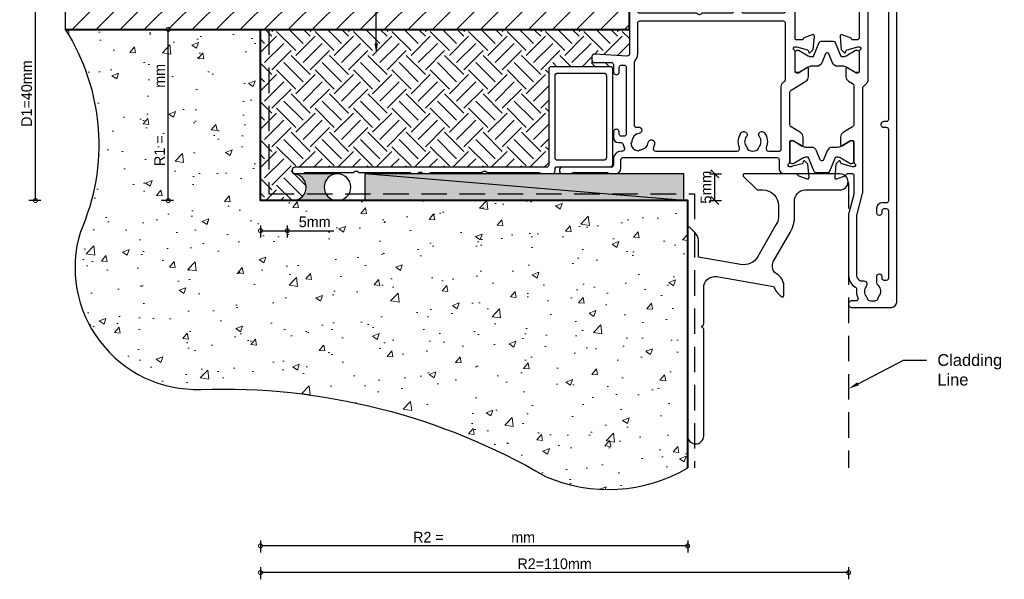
# Model space of a CAD drawing. Header units: millimetres. Extents: x -942 to 1452, y -105 to 165.
# Tile 1 of 12: x -942 to -758, y -105 to 0. Entities that reach past the tile are written whole.
import ezdxf
from ezdxf import colors
from ezdxf.entities.mleader import LeaderData, LeaderLine
from ezdxf.math import Vec2, Vec3

# ---------------------------------------------------------------- set-up
doc = ezdxf.new("R2010")
doc.units = ezdxf.units.MM
doc.linetypes.add('Hidden', pattern=[7.143800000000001, 4.762500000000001, -2.3813])
doc.layers.add('EXTRUSION', color=2, linetype='Continuous')
doc.layers.add('polyamide', color=6, linetype='Continuous')
doc.layers.add('UNO-Dark Grey', color=7, linetype='Continuous', lineweight=13, true_color=0x44474e)
doc.layers.add('Viewport', color=7, linetype='Continuous', plot=False)
doc.styles.get("Standard").update_dxf_attribs({"font": 'arial.ttf'})
doc.styles.add('TW - Text', font='arial.ttf', dxfattribs={"height": 2})
doc.styles.add('UNO Text', font='NHaasGroteskTXPro-55Rg.ttf')
doc.dimstyles.new('TotalWindows', dxfattribs={"dimtxt": 2, "dimasz": 1.5, "dimexe": 1.25, "dimexo": 0.625, "dimtad": 1, "dimdec": 1, "dimzin": 9, "dimtxsty": 'TW - Text', "dimblk": 'OBLIQUE', "dimcen": 2.5, "dimadec": 0, "dimazin": 0, "dimtfac": 1, "dimtdec": 1, "dimtmove": 0, "dimatfit": 3, "dimfxl": 1, "dimfxlon": 1, "dimarcsym": 0})
doc.dimstyles.new('UNO', dxfattribs={"dimtxt": 2, "dimasz": 1.5, "dimexe": 1.25, "dimexo": 0.625, "dimtad": 1, "dimdec": 1, "dimzin": 9, "dimtxsty": 'UNO Text', "dimblk": 'DOTSMALL', "dimcen": 2.5, "dimclrd": 256, "dimclre": 256, "dimclrt": 256, "dimadec": 0, "dimazin": 0, "dimtfac": 1, "dimtdec": 1, "dimtmove": 0, "dimatfit": 3, "dimfxl": 1, "dimfxlon": 1, "dimarcsym": 0})

# ---------------------------------------------------------------- blocks, each defined once
blk = doc.blocks.new('422001')
at = {"layer": 'EXTRUSION'}
for points in [[(6.779617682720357, 60.00002643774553, -0.1989123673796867), (7.150547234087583, 59.85357982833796), (7.85765401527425, 59.14647304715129, -0.1989123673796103), (8.000048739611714, 58.79291965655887), (8.000048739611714, 58.3000264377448, -0.4142135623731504), (7.700048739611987, 58.00002643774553), (7.40004887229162, 58.00002643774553, 0.4142135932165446), (7.000048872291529, 57.6000263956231), (7.000007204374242, 50.3999972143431, 0.414213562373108), (7.400007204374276, 49.99999721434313), (8.200006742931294, 49.99999721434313, 0.4142140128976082), (8.500007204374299, 50.2999972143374), (8.500007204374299, 50.36410413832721), (10.19740116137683, 50.98190501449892, -0.5486187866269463), (10.59886561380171, 50.67385050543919), (10.38239138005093, 48.19953869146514), (9.841428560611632, 47.65857587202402, -0.5773502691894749), (9.506822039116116, 47.74823341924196), (9.4326550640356, 48.02502833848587, 0.2679491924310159), (9.291233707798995, 48.16644969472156), (7.300007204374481, 48.69999722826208), (7.000007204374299, 48.69999722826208, 0.7673269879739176), (6.850007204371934, 48.1401896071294, -0.267949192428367), (7.000007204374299, 47.88038198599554), (7.000007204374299, 44.09999722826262, 0.4142135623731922), (7.300007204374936, 43.79999722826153), (7.605526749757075, 43.79999722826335), (9.195805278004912, 44.77070738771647, -0.5855240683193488), (9.500007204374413, 44.59999722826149), (9.500007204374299, 43.17441399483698, -0.2614125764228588), (9.02101683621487, 42.3208631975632), (8.239502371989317, 41.84382473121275, 0.2614125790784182), (8.000007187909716, 41.41704932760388), (8.000007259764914, 34.18998188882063, 0.2614125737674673), (8.239502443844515, 33.76320649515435), (10.02101688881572, 32.67576543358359, -0.261412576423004), (10.50000725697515, 31.82221463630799), (10.5000072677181, 30.39999940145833, -0.5855240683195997), (10.19580534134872, 30.22928924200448), (8.60552681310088, 31.1999994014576), (8.300007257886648, 31.20000054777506, 0.4142135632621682), (8.000007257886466, 30.90000054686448), (8.000007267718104, 27.11961464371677, -0.2679491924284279), (7.850007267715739, 26.85980702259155, 0.7673269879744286), (8.000007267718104, 26.29999940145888), (8.300007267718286, 26.29999940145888), (10.2912337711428, 26.83354693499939, 0.2679491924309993), (10.43265512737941, 26.97496829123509), (10.50682210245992, 27.251763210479, -0.5773502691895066), (10.84142862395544, 27.34142075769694), (11.38239144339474, 26.80045793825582), (11.59886567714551, 24.32614612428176, -0.5486187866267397), (11.19740122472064, 24.01809161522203), (9.500007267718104, 24.63589249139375), (9.500007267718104, 24.6999994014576, 0.4142187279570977), (9.20000725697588, 24.99999721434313), (8.300007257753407, 25.00000161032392, 0.4142135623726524), (8.000007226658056, 24.70000161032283), (8.000007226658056, 21.34882188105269, 0.0655434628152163), (8.034081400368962, 21.09000283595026), (8.965884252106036, 17.61246725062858, -0.06554440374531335), (8.999958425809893, 17.3536444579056), (8.999915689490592, 5.950056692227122, -0.2728729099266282), (7.711149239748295, 3.766757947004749, 0.3059903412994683), (7.507555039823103, 3.368063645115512, -0.1363743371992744), (7.26612230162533, 1.763247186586, 0.5434478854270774), (7.631292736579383, 1.19999721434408), (8.499947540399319, 1.199997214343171, -0.414081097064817), (9.000007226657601, 0.7000106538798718), (9.000007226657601, 0.4999972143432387, -0.4142136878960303), (8.500007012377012, -2.785656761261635e-06), (0.9999993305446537, 0, -0.4142133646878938), (-2.411897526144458e-07, 0.999999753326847), (-1.917459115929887e-05, 79.50000262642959, -0.414213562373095), (0.4999808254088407, 80.00000262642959), (3.09998082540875, 80.00000262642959, -0.414213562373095), (3.59998082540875, 79.50000262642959), (3.59998082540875, 78.33391764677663, -0.1989123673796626), (3.453979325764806, 77.98036425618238), (3.212557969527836, 77.73894289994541, -0.6681786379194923), (2.699980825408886, 77.94999721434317), (2.699980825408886, 78.400002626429, 0.414213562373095), (2.299980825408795, 78.80000262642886), (1.699980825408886, 78.80000262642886, 0.414213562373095), (1.299980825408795, 78.400002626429), (1.299980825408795, 73.69999721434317, 0.414213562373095), (1.699980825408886, 73.2999972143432), (2.299980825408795, 73.2999972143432, 0.414213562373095), (2.699980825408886, 73.69999721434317), (2.699980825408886, 74.15103673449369, -0.6681786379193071), (3.212582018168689, 74.36316876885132), (3.453993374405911, 74.12174741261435, -0.1989123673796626), (3.59998082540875, 73.76819402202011), (3.599980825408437, 73.33310222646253, 0.04131064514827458), (3.605423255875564, 73.26734263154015), (3.794538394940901, 72.13265179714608, -0.04131064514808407), (3.799980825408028, 72.06689220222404), (3.799980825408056, 71.15252547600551, -1), (3.000000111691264, 71.15252547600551), (2.999988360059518, 71.70000896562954, 0.4142049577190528), (2.599988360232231, 72.09999721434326), (2.099984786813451, 72.09999721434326, 0.414213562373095), (1.69998478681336, 71.69999721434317), (1.69998478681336, 59.19999721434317, 0.414213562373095), (2.099984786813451, 58.79999721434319), (2.599988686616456, 58.79999721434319, 0.4142040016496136), (2.99998868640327, 59.19998415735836), (3.000000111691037, 59.59999992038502, -0.5615318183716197), (3.729033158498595, 60.04445898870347, 0.119518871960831), (3.912259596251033, 60.0000262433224)], [(31.26841751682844, 60.00046617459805, -0.1989123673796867), (31.62197090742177, 59.85401956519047), (32.32907768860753, 59.1469127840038, -0.1989123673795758), (32.50000723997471, 58.79335939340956), (32.50000723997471, 58.40046617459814, -0.414213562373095), (32.10000723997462, 58.00046617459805), (30.9000072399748, 58.00046617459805, 0.414213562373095), (30.50000723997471, 57.60046617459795), (30.50000723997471, 55.40046617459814, 0.414213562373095), (30.9000072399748, 55.00046617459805), (36.4000072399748, 55.00046617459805), (36.54628099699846, 54.85384671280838, 0.414213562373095), (37.25338777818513, 54.85384671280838), (37.4000072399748, 55.00046617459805), (48.10000723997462, 55.00046617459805, 0.414213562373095), (48.50000723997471, 55.40046617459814), (48.50000723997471, 57.60046617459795, 0.414213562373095), (48.10000723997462, 58.00046617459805), (46.89999504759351, 58.00046617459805, -0.4141778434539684), (46.49999505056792, 58.40041739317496), (46.49994698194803, 58.79457251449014, -0.1989123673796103), (46.64639359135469, 59.14812590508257), (47.35350037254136, 59.85523268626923, -0.1989123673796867), (47.72442992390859, 60.00167929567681), (49.50031426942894, 60.00058879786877, -0.4140337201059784), (50.00000723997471, 59.50058889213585), (50.00000723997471, 47.38752277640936, 0.4326422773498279), (50.42499383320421, 46.98830395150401), (56.48153866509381, 47.36737530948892, -0.4250630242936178), (56.99998437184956, 46.8677156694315), (56.99998437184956, 46.10046179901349, -0.414213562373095), (56.69998437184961, 45.80042809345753), (53.39999178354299, 45.80048923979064, 0.414218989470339), (52.99998437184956, 45.40048923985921), (52.99998437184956, 44.05046179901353, -1.001255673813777), (51.89998437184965, 44.05046179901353), (51.89998437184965, 44.90049109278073, 0.4142135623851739), (51.49998437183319, 45.30049109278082), (50.99998437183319, 45.30049109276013, 0.4142135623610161), (50.59998437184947, 44.90049109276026), (50.59998437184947, 32.40046651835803, 0.4142273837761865), (51.00000324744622, 32.00046651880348), (51.50000324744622, 32.00049011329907, 0.4141997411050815), (51.89998437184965, 32.40049011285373), (51.89998437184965, 32.75046179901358, -1.001193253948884), (52.99998437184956, 32.75046179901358), (52.99998437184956, 31.80044546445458, -0.4142134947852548), (51.99998437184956, 30.80048664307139), (51.58280290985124, 30.80047164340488, 0.3882981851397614), (51.15297869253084, 30.46717403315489, -0.05810110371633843), (50.9457050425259, 29.7560947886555, 0.5368577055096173), (51.31429063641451, 29.20043634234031), (51.49998437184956, 29.20049738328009, -0.4142135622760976), (52.99998437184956, 27.70049738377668), (52.99998437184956, 26.60046206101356, 0.414213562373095), (53.39998437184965, 26.20046206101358), (62.49998437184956, 26.20046206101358, -1), (62.49998437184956, 25.00046218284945), (60.97869783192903, 25.00046218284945, -0.1989422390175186), (60.76658701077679, 25.08823123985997), (60.74232536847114, 25.11249288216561, 0.1989123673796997), (60.53021454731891, 25.20046179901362), (54.14675193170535, 25.20046179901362, 0.1986861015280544), (53.93464111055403, 25.11181191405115), (53.91097030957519, 25.08814111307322, -0.1990213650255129), (53.69880267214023, 25.00046218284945), (52.59998437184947, 25.00046218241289, -0.4139678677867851), (51.59998437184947, 26.00134521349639), (51.59998437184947, 27.6004973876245, 0.4142135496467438), (51.19998438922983, 28.00049738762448), (22.40000725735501, 28.0004984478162, 0.4142135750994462), (22.00000723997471, 27.60049844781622), (22.00000723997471, 26.0004610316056, -0.4142140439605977), (21.00000723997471, 25.0004610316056), (18.80000725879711, 25.00046333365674, 0.3595082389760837), (18.50542388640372, 24.75721398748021), (18.50000725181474, 24.63634770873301), (16.8026132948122, 24.01854683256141, -0.5486187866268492), (16.40114884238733, 24.32660134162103), (16.6176230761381, 26.80091315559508), (17.1585858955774, 27.3418759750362, -0.5773502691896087), (17.49319241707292, 27.25221842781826), (17.56735939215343, 26.97542350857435, 0.2679491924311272), (17.70878074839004, 26.83400215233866), (19.66185729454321, 26.31068558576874, 0.0655434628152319), (19.73950300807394, 26.30046333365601), (20.00000725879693, 26.30046333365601, 0.7673420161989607), (20.1500072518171, 26.86026223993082, -0.2679491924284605), (20.00000725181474, 27.12006986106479), (20.00000725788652, 30.90046333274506, 0.4142135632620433), (19.70000725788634, 31.20046333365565), (19.39448770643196, 31.20045461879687), (17.80420917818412, 30.22974445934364, -0.5855240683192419), (17.50000725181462, 30.40045461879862), (17.50000725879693, 31.82267742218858, -0.2614125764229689), (17.97899762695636, 32.67622821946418), (19.76051207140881, 33.76702971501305, 0.2614125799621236), (20.00000725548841, 34.19380512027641), (20.0000071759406, 40.19670387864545, 0.261412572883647), (19.76051199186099, 40.62347927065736), (16.97900495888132, 42.32131841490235, -0.2614125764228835), (16.50001459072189, 43.17486921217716), (16.50001459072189, 44.60045244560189, -0.5855240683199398), (16.80421651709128, 44.77116260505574), (18.39449504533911, 43.80045244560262), (18.70001459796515, 43.80044373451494, 0.4142135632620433), (19.00001459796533, 44.10044373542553), (19.00001459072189, 47.88083720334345, -0.2679491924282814), (19.15001459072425, 48.14064482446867, 0.7673420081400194), (19.00001459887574, 48.70044373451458), (18.73951034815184, 48.70044373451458, 0.0655434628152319), (18.66186463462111, 48.69022148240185), (16.70878808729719, 48.16690491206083, 0.2679491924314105), (16.56736673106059, 48.02548355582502), (16.49319975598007, 47.74868863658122, -0.5773502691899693), (16.15859323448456, 47.65903108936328), (15.61763041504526, 48.1999939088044), (15.40115618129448, 50.67430572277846, -0.5486187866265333), (15.80262063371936, 50.98236023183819), (17.50001459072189, 50.36455935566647), (17.50001459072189, 50.30045244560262, 0.4142220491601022), (17.80001459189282, 50.00044373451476), (18.69998389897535, 50.00046666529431, 0.4142136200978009), (18.99998395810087, 50.30046666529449), (18.99998472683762, 57.6004891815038, 0.4142135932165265), (18.59998472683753, 58.00048922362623), (18.29998485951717, 58.00048922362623, -0.4142135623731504), (17.99998485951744, 58.3004892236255), (17.99998485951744, 58.79338244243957, -0.1989123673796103), (18.1423795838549, 59.14693583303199), (18.84948636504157, 59.85404261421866, -0.1989123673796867), (19.2204159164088, 60.00048922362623), (20.57956845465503, 60.00048883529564, -0.1989123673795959), (20.95049800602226, 59.85404222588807), (21.65760478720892, 59.1469354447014, -0.1989123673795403), (21.79999951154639, 58.79338205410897), (21.79999951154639, 58.30048883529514, -0.4142135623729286), (21.49999951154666, 58.00048883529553), (21.19999964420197, 58.00048883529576, 0.4142135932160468), (20.7999996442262, 57.60048879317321), (20.8000018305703, 55.40046538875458, 0.4142132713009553), (21.20000183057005, 55.00046578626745), (28.60000748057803, 55.00046578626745, 0.4142134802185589), (29.00000748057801, 55.40046567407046), (29.00000809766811, 57.60048879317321, 0.4142135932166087), (28.60000809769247, 58.00048883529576), (28.30000823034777, 58.00048883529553, -0.4142135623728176), (28.00000823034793, 58.30048883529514), (28.00000823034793, 58.79338205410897, -0.1989123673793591), (28.14240295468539, 59.1469354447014), (28.84950973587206, 59.85404222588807, -0.1989123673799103), (29.22043928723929, 60.00048883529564)], [(4.785633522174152, 58.60002624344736), (5.000007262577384, 58.60002624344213, -0.414213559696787), (5.400007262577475, 58.20002624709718), (5.400007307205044, 42.33968095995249, 0.1989123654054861), (5.546453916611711, 41.98612757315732), (6.282850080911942, 41.2497314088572, -0.198912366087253), (6.40000736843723, 40.96688869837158), (6.400007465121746, 21.52454732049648, 0.06554346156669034), (6.434081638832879, 21.26572828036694), (7.465933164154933, 17.4148059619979, -0.06554345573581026), (7.500007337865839, 17.15598694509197), (7.500007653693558, 5.955060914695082, -0.4628731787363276), (6.337497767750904, 4.968353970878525, 0.6792835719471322), (5.715487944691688, 3.932228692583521, -0.3473658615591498), (5.683385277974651, 2.030167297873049, 0.1230504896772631), (5.538309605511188, 1.723333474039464, -0.2391339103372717), (5.258710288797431, 1.367682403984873, -0.2211248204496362), (3.740811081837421, 1.367910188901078, -0.2391339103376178), (3.461318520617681, 1.723645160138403, 0.1230504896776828), (3.316334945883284, 2.030522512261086, -0.4118471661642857), (3.489991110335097, 4.151138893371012, 0.2191619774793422), (3.699922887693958, 4.607005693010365), (3.699996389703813, 5.849997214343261, 1.000011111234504), (2.800006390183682, 5.849997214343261), (2.800012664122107, 5.499999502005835, -0.4142208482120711), (2.400009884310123, 5.099992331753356), (1.899992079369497, 5.099995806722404, -0.4142115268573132), (1.499994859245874, 5.499995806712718), (1.499994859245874, 18.00000001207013, -0.4142032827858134), (1.899980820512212, 18.40000001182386), (2.399980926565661, 18.40001756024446, -0.4142142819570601), (2.799994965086, 18.0000306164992), (2.800006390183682, 17.64999721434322, 1.00001111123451), (3.699996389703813, 17.64999721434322), (3.699954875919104, 18.59999721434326, 0.4142024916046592), (2.699948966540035, 19.60000351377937), (1.900000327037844, 19.59999931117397, -0.4142149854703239), (1.499998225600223, 19.99999915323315), (1.499992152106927, 33.200014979, -0.4142136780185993), (1.89999215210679, 33.60001513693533), (2.399989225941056, 33.60001513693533, 0.4142135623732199), (2.899989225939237, 34.10001513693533), (2.899989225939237, 34.30001513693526, 0.4142135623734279), (2.399989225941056, 34.80001513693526), (1.899989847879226, 34.80001513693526, -0.4142134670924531), (1.499989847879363, 35.2000150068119), (1.499985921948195, 56.99999714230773, -0.4142136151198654), (1.8999859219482, 57.39999721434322), (3.399988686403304, 57.39999721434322, 0.3728306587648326), (4.389734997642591, 58.25716080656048, -0.3728306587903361)], [(21.60000767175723, 29.60049782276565), (21.60000339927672, 41.28598883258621, 0.261412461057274), (21.12101303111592, 42.13953919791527), (20.99161075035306, 42.21852668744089, -0.2614123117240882), (20.80001460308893, 42.5599466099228), (20.800004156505, 53.10064519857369, -0.4142143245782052), (21.20000480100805, 53.50064559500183), (48.10000723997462, 53.50046617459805, -0.414213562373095), (48.50000723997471, 53.10046617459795), (48.50000723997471, 47.38752277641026, 0.1868819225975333), (48.99564055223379, 46.10777497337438, -0.1868819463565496), (49.09998441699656, 45.838354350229), (49.09998435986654, 34.05221734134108, -0.4820319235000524), (48.61039713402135, 33.66237874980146, 0.02357409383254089), (48.35729781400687, 33.70810693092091, 1.000832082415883), (48.1998233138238, 32.51848439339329, -0.3482709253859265), (49.52078767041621, 31.15325451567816, 0.1230504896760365), (49.63516795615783, 30.83370624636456, -0.2391339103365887), (49.68894466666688, 30.38451639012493, -0.2214280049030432), (48.61548986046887, 29.31137355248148, -0.23913391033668), (48.16630000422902, 29.36515026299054, 0.1230504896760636), (47.84675173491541, 29.47953054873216, -0.3482709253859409), (46.48152185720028, 30.80049490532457, 1.000832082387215), (45.29189931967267, 30.64302040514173, 0.07085923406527), (45.49948064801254, 29.90189153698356, -0.5415623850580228), (45.04183639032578, 29.20049227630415), (29.87417178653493, 29.20049748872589, -0.5355605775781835), (29.4128579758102, 29.89334510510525, 0.2648489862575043), (29.07487827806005, 32.6533853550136, 1.013157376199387), (28.12156273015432, 31.92455789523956, -0.355257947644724), (28.08946006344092, 30.02549650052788, 0.1296904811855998), (27.94438439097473, 29.71866267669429, -0.2460541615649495), (27.6647850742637, 29.3630116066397, -0.2142809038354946), (26.1468958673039, 29.36323939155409, -0.2460541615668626), (25.86740330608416, 29.71897436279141, 0.1296904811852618), (25.72241973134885, 30.0258517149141, -0.3552579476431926), (25.69088703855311, 31.92492265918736, 1.012140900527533), (24.73675385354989, 32.6533853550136, 0.264849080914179), (24.39876907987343, 29.89334485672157, -0.535559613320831), (23.93745564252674, 29.20049798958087), (22.00000766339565, 29.20049799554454, -0.4142134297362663)]]:
    blk.add_lwpolyline(points, format="xyb", close=True, dxfattribs=at)
at = {"layer": 'polyamide'}
for points in [[(7.553616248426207, 48.0849210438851), (7.400026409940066, 48.08492104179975, 0.4142135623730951), (7.00002641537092, 47.68492103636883), (7.00002646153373, 44.28492103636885, 0.4142135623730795), (7.400026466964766, 43.88492104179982), (7.553616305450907, 43.88492104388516, 0.1316524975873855), (7.753616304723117, 43.93851088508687), (9.460795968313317, 44.92415155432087, -0.1316524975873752), (10.0607959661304, 45.08492107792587), (11.06795720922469, 45.08492109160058, 0.3057306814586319), (11.99514105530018, 45.71031451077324), (12.67672865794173, 47.39730309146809, -0.3057306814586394), (12.95488381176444, 47.58492111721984), (13.04516902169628, 47.58492111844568, -0.305730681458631), (13.32332418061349, 47.39730310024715), (14.00491182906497, 45.71031453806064, 0.3057306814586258), (14.93209569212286, 45.0849211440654), (15.93925693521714, 45.08492115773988, -0.1316524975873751), (16.53925693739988, 44.92415165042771), (18.24643662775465, 43.93851102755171, 0.131652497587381), (18.44643662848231, 43.88492119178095), (18.60002646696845, 43.88492119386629, 0.4142135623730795), (19.00002646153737, 44.28492119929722), (19.00002641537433, 47.68492119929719, 0.4142135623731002), (18.60002640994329, 48.08492119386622), (18.44643657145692, 48.08492119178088, 0.1316524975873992), (18.24643657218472, 48.03133135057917), (16.53925690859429, 47.04569068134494, -0.1316524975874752), (15.93925691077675, 46.88492115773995), (15.76197635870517, 46.88492115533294, -0.3057306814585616), (15.48382119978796, 47.07253917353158), (14.48901784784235, 49.53476377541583, 0.3057306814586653), (14.11814430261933, 49.7849211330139), (14.11814430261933, 49.7849211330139), (11.88190847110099, 49.78492110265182, 0.3057306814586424), (11.5110349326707, 49.53476373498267), (10.51623164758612, 47.07253910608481, -0.3057306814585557), (10.23807649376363, 46.88492108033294), (10.06079594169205, 46.88492107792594, -0.1316524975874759), (9.460795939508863, 47.04569058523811), (7.753616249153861, 48.03133120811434, 0.1316524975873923)], [(8.553616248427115, 26.91600119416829), (8.400026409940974, 26.91600119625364, -0.4142135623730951), (8.000026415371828, 27.31600120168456), (8.000026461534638, 30.71600120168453, -0.4142135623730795), (8.400026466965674, 31.11600119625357), (8.553616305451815, 31.11600119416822, -0.1316524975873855), (8.753616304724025, 31.06241135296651), (10.46079596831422, 30.07677068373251, 0.1316524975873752), (11.06079596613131, 29.91600116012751), (12.06795720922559, 29.9160011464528, -0.3057306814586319), (12.99514105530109, 29.29060772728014), (13.67672865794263, 27.6036191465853, 0.3057306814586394), (13.95488381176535, 27.41600112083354), (14.04516902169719, 27.41600111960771, 0.305730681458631), (14.32332418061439, 27.60361913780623), (15.00491182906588, 29.29060769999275, -0.3057306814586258), (15.93209569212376, 29.91600109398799), (16.93925693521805, 29.91600108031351, 0.1316524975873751), (17.53925693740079, 30.07677058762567), (19.24643662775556, 31.06241121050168, -0.131652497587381), (19.44643662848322, 31.11600104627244), (19.60002646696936, 31.11600104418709, -0.4142135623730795), (20.00002646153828, 30.71600103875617), (20.00002641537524, 27.31600103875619, -0.4142135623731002), (19.6000264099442, 26.91600104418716), (19.44643657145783, 26.91600104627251, -0.1316524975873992), (19.24643657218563, 26.96959088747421), (17.5392569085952, 27.95523155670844, 0.1316524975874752), (16.93925691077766, 28.11600108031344), (16.76197635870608, 28.11600108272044, 0.3057306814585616), (16.48382119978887, 27.9283830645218), (15.48901784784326, 25.46615846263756, -0.3057306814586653), (15.11814430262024, 25.21600110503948), (15.11814430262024, 25.21600110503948), (12.8819084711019, 25.21600113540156, -0.3057306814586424), (12.51103493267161, 25.46615850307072), (11.51623164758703, 27.92838313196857, 0.3057306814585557), (11.23807649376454, 28.11600115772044), (11.06079594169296, 28.11600116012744, 0.1316524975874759), (10.46079593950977, 27.95523165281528), (8.753616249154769, 26.96959102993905, -0.1316524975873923)]]:
    blk.add_lwpolyline(points, format="xyb", close=True, dxfattribs=at)
blk = doc.blocks.new('_DotSmall')
at = {"color": 0, "linetype": 'ByBlock', "const_width": 0.5}
blk.add_lwpolyline([(-0.0625, 0, 1), (0.0625, 0, 1)], format="xyb", close=True, dxfattribs=at)
blk = doc.blocks.new('*D62')
at = {"lineweight": -2, "transparency": 16777216}
for p, q in [((-84.90054108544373, -63.5601880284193), (-84.90054108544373, -65.8101880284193)), ((-4.999923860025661, -63.56018802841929), (-4.999923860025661, -65.81018802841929)), ((-4.999923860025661, -64.56018802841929), (-84.90054108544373, -64.56018802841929))]:
    blk.add_line(p, q, dxfattribs=at)
at = {"layer": 'Defpoints', "color": 0, "transparency": 16777216}
for p in [(-84.90054108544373, 7.105427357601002e-15), (-4.99992386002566, -49.99999999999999), (-84.90054108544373, -64.56018802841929)]:
    blk.add_point(p, dxfattribs=at)
at = {"lineweight": -2, "transparency": 16777216, "xscale": 1.5, "yscale": 1.5, "zscale": 1.5, "rotation": 180}
blk.add_blockref('_DotSmall', (-84.90054108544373, -64.56018802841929), dxfattribs=at)
at = {"lineweight": -2, "transparency": 16777216, "xscale": 1.5, "yscale": 1.5, "zscale": 1.5}
blk.add_blockref('_DotSmall', (-4.999923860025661, -64.56018802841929), dxfattribs=at)
at = {"transparency": 16777216, "insert": (-44.9502324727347, -62.93384394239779), "char_height": 2, "attachment_point": 5, "style": 'UNO Text'}
blk.add_mtext('R2 =                 mm', dxfattribs=at)
blk = doc.blocks.new('WANZ')
at = {"layer": 'EXTRUSION'}
blk.add_lwpolyline([(1.500192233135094, 47.49987398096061, -0.9908853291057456), (1.482205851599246, 50.50126555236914), (19.36104587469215, 50.49987398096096, -0.640896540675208), (19.58929161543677, 50.08619635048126), (17.12081297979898, 47.61681188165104, -0.2134776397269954), (16.90548376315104, 47.49992728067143), (16.00886140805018, 47.49987398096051, 0.4106059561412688), (13.00066748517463, 44.54542242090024), (13.01147641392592, 42.32813971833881, 0.1235433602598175), (13.48329005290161, 40.94623094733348), (16.87683945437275, 35.06843096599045, 0.3290919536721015), (20.10384095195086, 33.55751137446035), (27.97845273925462, 34.94601789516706), (28.00032168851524, 35.01213476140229), (28.00129415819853, 38.08736155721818, -0.2044199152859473), (28.65940392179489, 39.51250960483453), (29.60634886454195, 40.45425555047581, -0.6174938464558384), (30.00032168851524, 40.24299991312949), (30.00032160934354, 1.499386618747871, -0.9902851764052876), (27.00059814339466, 1.471076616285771), (27.00032260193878, 21.46763572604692, -0.1950724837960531), (27.05724655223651, 21.6067792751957), (27.40031812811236, 21.95025527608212), (27.05724655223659, 22.29280326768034, -0.1863397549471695), (27.00046261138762, 22.42521007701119), (27.00032168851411, 29.61553972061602, 0.3904367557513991), (24.53539255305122, 31.29263365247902), (13.94038163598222, 29.42444736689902, -0.1205900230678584), (12.46469516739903, 27.56069413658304, -0.6837985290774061), (12.00032267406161, 27.69914842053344), (12.00032166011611, 29.29033013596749, -0.2507516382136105), (13.06081963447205, 31.60705414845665, 0.4560146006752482), (13.92290122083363, 34.18480206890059), (10.83581690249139, 39.53178895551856, -0.1365778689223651), (10.00032168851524, 42.6392754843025), (10.00032168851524, 45.31858039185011, 0.4421336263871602), (8.001360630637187, 47.4998737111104), (1.500702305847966, 47.49987389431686)], format="xyb", dxfattribs=at)
blk = doc.blocks.new('*D63')
at = {"lineweight": -2, "transparency": 16777216}
for p, q in [((-84.90054108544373, -68.5601880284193), (-84.90054108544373, -70.8101880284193)), ((25.09945891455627, -69.56018802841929), (-84.90054108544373, -69.56018802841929)), ((25.09945891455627, -68.56018802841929), (25.09945891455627, -70.81018802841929))]:
    blk.add_line(p, q, dxfattribs=at)
at = {"layer": 'Defpoints', "color": 0, "transparency": 16777216}
for p in [(-84.90054108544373, 7.105427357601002e-15), (25.09945891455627, -49.99999999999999), (-84.90054108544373, -69.56018802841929)]:
    blk.add_point(p, dxfattribs=at)
at = {"lineweight": -2, "transparency": 16777216, "xscale": 1.5, "yscale": 1.5, "zscale": 1.5, "rotation": 180}
blk.add_blockref('_DotSmall', (-84.90054108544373, -69.56018802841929), dxfattribs=at)
at = {"lineweight": -2, "transparency": 16777216, "xscale": 1.5, "yscale": 1.5, "zscale": 1.5}
blk.add_blockref('_DotSmall', (25.09945891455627, -69.56018802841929), dxfattribs=at)
at = {"transparency": 16777216, "insert": (-29.90054108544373, -67.91368265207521), "char_height": 2, "attachment_point": 5, "style": 'UNO Text'}
blk.add_mtext('R2=110mm', dxfattribs=at)
blk = doc.blocks.new('*D90')
at = {"lineweight": -2, "transparency": 16777216}
for p, q in [((-84.90054108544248, -4.630455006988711), (-84.90054108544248, -6.880455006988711)), ((-79.90054108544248, -4.630455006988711), (-79.90054108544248, -6.880455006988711)), ((-84.90054108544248, -5.630455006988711), (-79.90054108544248, -5.630455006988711)), ((-79.90054108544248, -5.630455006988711), (-71.1797311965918, -5.630455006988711))]:
    blk.add_line(p, q, dxfattribs=at)
at = {"layer": 'Defpoints', "color": 0, "transparency": 16777216}
for p in [(-84.90054108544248, 10.32901540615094), (-79.90054108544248, 10.32901540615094), (-84.90054108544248, -5.630455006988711)]:
    blk.add_point(p, dxfattribs=at)
at = {"lineweight": -2, "transparency": 16777216, "xscale": 1.5, "yscale": 1.5, "zscale": 1.5, "rotation": 180}
blk.add_blockref('_DotSmall', (-84.90054108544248, -5.630455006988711), dxfattribs=at)
at = {"lineweight": -2, "transparency": 16777216, "xscale": 1.5, "yscale": 1.5, "zscale": 1.5}
blk.add_blockref('_DotSmall', (-79.90054108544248, -5.630455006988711), dxfattribs=at)
at = {"transparency": 16777216, "insert": (-74.76306452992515, -3.98529371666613), "char_height": 2, "attachment_point": 5, "style": 'UNO Text'}
blk.add_mtext('5mm', dxfattribs=at)
blk = doc.blocks.new('*D60')
at = {"lineweight": -2, "transparency": 16777216}
for p, q in [((-125.9836952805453, 40.00000000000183), (-128.2336952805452, 40.00000000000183)), ((-126.9836952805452, 3.379400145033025e-16), (-126.9836952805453, 40.00000000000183)), ((-125.9836952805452, 4.9875227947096e-16), (-128.2336952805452, 1.369246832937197e-16))]:
    blk.add_line(p, q, dxfattribs=at)
at = {"layer": 'Defpoints', "color": 0, "transparency": 16777216}
for p in [(-126.9836952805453, 40.00000000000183), (-84.90054108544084, 40.00000000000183), (-84.90054108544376, 7.105427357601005e-15)]:
    blk.add_point(p, dxfattribs=at)
at = {"lineweight": -2, "transparency": 16777216, "xscale": 1.5, "yscale": 1.5, "zscale": 1.5}
for p, rotation in [((-126.9836952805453, 40.00000000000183), 90), ((-126.9836952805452, 3.379400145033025e-16), 270)]:
    blk.add_blockref('_DotSmall', p, dxfattribs=dict(at, rotation=rotation))
at = {"transparency": 16777216, "insert": (-128.6302006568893, 20.00000000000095), "char_height": 2, "attachment_point": 5, "rotation": 90, "style": 'UNO Text'}
blk.add_mtext('D1=40mm', dxfattribs=at)
blk = doc.blocks.new('*D61')
at = {"lineweight": -2, "transparency": 16777216}
for p, q in [((-101.1437322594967, 32.00000000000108), (-103.3937322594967, 32.00000000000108)), ((-102.1437322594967, 4.332510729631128e-15), (-102.1437322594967, 32.00000000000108)), ((-101.1437322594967, 4.493322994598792e-15), (-103.3937322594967, 4.131495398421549e-15))]:
    blk.add_line(p, q, dxfattribs=at)
at = {"layer": 'Defpoints', "color": 0, "transparency": 16777216}
for p in [(-102.1437322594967, 32.00000000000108), (-84.90054108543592, 32.00000000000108), (-84.90054108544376, 7.105427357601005e-15)]:
    blk.add_point(p, dxfattribs=at)
at = {"lineweight": -2, "transparency": 16777216, "xscale": 1.5, "yscale": 1.5, "zscale": 1.5}
for p, rotation in [((-102.1437322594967, 32.00000000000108), 90), ((-102.1437322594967, 4.332510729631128e-15), 270)]:
    blk.add_blockref('_DotSmall', p, dxfattribs=dict(at, rotation=rotation))
at = {"transparency": 16777216, "insert": (-103.7700763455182, 16.00000000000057), "char_height": 2, "attachment_point": 5, "rotation": 90, "style": 'UNO Text'}
blk.add_mtext('R1 =            mm', dxfattribs=at)
blk = doc.blocks.new('_Oblique')
at = {"color": 0, "linetype": 'ByBlock', "lineweight": -2}
blk.add_line((-0.5, -0.5), (0.5, 0.5), dxfattribs=at)
blk = doc.blocks.new('*D64')
at = {"color": 0, "lineweight": -2, "transparency": 16777216}
for p, q in [((-0.9340265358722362, 4.999999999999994), (1.315973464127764, 4.999999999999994)), ((0.06597346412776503, -5.268931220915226e-15), (0.06597346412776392, 4.999999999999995)), ((-0.934026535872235, -5.42974348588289e-15), (1.315973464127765, -5.067915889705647e-15))]:
    blk.add_line(p, q, dxfattribs=at)
at = {"layer": 'Defpoints', "color": 0, "transparency": 16777216}
for p in [(-6.001529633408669, 4.999999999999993), (0.06597346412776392, 4.999999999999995), (-5.00056186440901, -6.083692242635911e-15)]:
    blk.add_point(p, dxfattribs=at)
at = {"color": 0, "lineweight": -2, "transparency": 16777216, "xscale": 1.5, "yscale": 1.5, "zscale": 1.5}
for p, rotation in [((0.06597346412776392, 4.999999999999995), 90), ((0.06597346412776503, -5.268931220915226e-15), 270)]:
    blk.add_blockref('_Oblique', p, dxfattribs=dict(at, rotation=rotation))
at = {"color": 0, "transparency": 16777216, "insert": (-1.576079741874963, 2.499999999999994), "char_height": 2, "attachment_point": 5, "rotation": 90, "style": 'TW - Text'}
blk.add_mtext('5mm', dxfattribs=at)
blk = doc.blocks.new('421406')
at = {"layer": 'EXTRUSION'}
for points in [[(48.49953122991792, 0.2001879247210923), (48.35191454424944, 0.346639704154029, 0.4142135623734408), (47.64480776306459, 0.3466397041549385), (47.49953116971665, 0.2001879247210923), (37.96214299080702, 0.2001879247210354, 0.1989123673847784), (37.75001095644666, 0.11231995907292), (37.7253891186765, 0.08769812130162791, -0.199023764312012), (37.51322144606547, 0.0001879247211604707), (36.50117007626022, 0.0001879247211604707), (36.35355339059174, 0.1466397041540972, 0.4142135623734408), (35.64644660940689, 0.1466397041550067), (35.50117001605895, 0.0001879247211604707), (34.48677855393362, 0.0001879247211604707, -0.1987501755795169), (34.27461121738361, 0.08852335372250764), (34.25081461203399, 0.1123199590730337, 0.1989123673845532), (34.03868257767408, 0.2001879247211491), (24.50117007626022, 0.2001879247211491), (24.35355339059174, 0.3466397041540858, 0.4142135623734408), (23.64644660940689, 0.3466397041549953), (23.50117001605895, 0.2001879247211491), (13.77528556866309, 0.2001879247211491, 0.1989123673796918), (13.56317474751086, 0.1115567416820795), (13.53950394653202, 0.08788594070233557, -0.1989616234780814), (13.32733627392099, 0.0001879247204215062), (11.30089338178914, 0.001013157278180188, -0.4142075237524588), (10.80090369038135, 0.501013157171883), (10.80090369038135, 0.9002347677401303, 0.414213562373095), (10.40090369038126, 1.300234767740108), (0.5, 1.300234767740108, -0.414213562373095), (0, 1.800234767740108), (0, 19.50023476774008, -0.414213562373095), (0.5, 20.00023476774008), (11.49999999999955, 20.0002347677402, -0.414213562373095), (11.99999999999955, 19.5002347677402), (11.99999999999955, 1.600149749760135, 0.414214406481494), (12.40000115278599, 1.200149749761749), (59.40654281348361, 1.200261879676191, -0.9863639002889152), (59.40654281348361, 0.0002618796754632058), (58.0022491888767, 0.0001879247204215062, -0.1989123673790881), (57.79013836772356, 0.08729509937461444), (57.76587672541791, 0.1115567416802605, 0.1989123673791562), (57.55376590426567, 0.2001879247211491)], [(10.79999999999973, 2.900234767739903), (10.79999999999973, 18.30023476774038, 0.414213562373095), (10.29999999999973, 18.80023476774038), (1.699999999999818, 18.80023476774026, 0.414213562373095), (1.199999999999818, 18.30023476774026), (1.199999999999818, 3.000234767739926, 0.414213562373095), (1.699999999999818, 2.500234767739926), (10.39999999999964, 2.500234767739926, 0.414213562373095)]]:
    blk.add_lwpolyline(points, format="xyb", close=True, dxfattribs=at)
blk = doc.blocks.new('*U59')
at = {"lineweight": 5, "true_color": 0x636466}
h = blk.add_hatch(dxfattribs=at)
h.set_pattern_fill('ANSI31', color=251)
h.set_pattern_definition([(45, (-58.43700361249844, 36.17011203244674), (-2.245064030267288, 2.245064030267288), [])])
h.paths.add_polyline_path([(-121.4272432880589, 32.00000000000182), (-15.90054108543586, 31.9999999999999), (-15.90054108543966, 40.00000000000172), (-121.4272432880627, 40.00000000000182)])
at = {"lineweight": 5, "true_color": 0x939598}
h = blk.add_hatch(dxfattribs=at)
h.set_pattern_fill('AR-CONC', color=252, scale=0.07)
h.set_pattern_definition([(49.99999999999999, (-63.43692747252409, 36.87011203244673), (12.75292682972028, -1.115735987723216), [1.3335, -14.6685]), (355, (-63.43692747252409, 36.87011203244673), (-2.467039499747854, 13.37397916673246), [1.0668, -11.7348408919]), (100.4514447, (-62.37418698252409, 36.77713428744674), (10.28588729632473, 12.25824263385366), [1.133300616, -12.466317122]), (46.18420000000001, (-63.43692747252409, 40.42611203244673), (18.9755328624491, -2.942962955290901), [2.00025, -22.00275]), (96.63555760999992, (-61.8556344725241, 40.18086703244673), (16.61828938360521, 17.31982872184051), [1.6999516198, -18.6994925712]), (351.1841511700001, (-63.43692747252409, 40.42611203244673), (16.61828938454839, 17.31982872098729), [1.6001976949, -17.6021812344]), (21, (-61.6589274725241, 39.53711203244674), (10.61300738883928, -7.158563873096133), [1.3335, -14.6685]), (326.0000000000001, (-61.6589274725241, 39.53711203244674), (4.326141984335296, 12.89315762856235), [1.0668, -11.7348]), (71.45144499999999, (-60.7745101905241, 38.94056503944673), (14.93914934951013, 5.734593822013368), [1.133300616, -12.466295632]), (37.50000000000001, (-63.43692747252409, 36.87011203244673), (0.2162022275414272, 5.918852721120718), [0, -11.59256, 0, -11.9126, 0, -11.77925]), (7.499999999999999, (-63.43692747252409, 36.87011203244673), (4.677376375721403, 7.012640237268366), [0, -6.79196, 0, -11.32586, 0, -4.489450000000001]), (327.5, (-67.40186747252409, 36.87011203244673), (9.491341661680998, -0.4010120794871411), [0, -4.445, 0, -13.8684, 0, -18.4023]), (317.5, (-69.17986747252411, 36.87011203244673), (10.36904269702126, 1.779854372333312), [0, -5.7785, 0, -9.210040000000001, 0, -13.0683])])
edge = h.paths.add_edge_path()
edge.add_line((-5.000561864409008, -6.083692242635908e-15), (-84.90054108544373, 0))
edge.add_line((-84.90054108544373, 0), (-84.9005410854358, 32.00000000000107))
edge.add_line((-84.9005410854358, 32.00000000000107), (-121.4272432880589, 32.00000000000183))
edge.add_arc((-155.3154947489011, 10.43852872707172), 40.16603827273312, -23.881193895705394, 32.46664362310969, ccw=False)
edge.add_arc((-96.7909204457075, -12.51634861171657), 22.80199221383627, 162.9281443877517, 271.8323531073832)
edge.add_arc((-91.91476158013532, -154.701952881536), 119.4672716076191, 59.681586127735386, 91.98930540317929, ccw=False)
edge.add_arc((-19.86299346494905, -24.42796586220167), 29.57736977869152, 246.6052921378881, 300.1650962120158)
edge.add_line((-5.000561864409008, -50.00000000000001), (-5.000561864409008, -7.105427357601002e-15))
at = {"layer": 'EXTRUSION'}
blk.add_hatch(color=8, dxfattribs=at).paths.add_polyline_path([(-71.16656183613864, -4.850638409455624e-11), (-70.5082993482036, -4.850638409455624e-11), (-71.1553469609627, 0.08518543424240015), (-71.88248168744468, 0.4302249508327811), (-72.30508504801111, 0.7700510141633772), (-72.67336285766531, 1.249999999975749), (-72.92311391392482, 1.852952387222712), (-73.0082993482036, 2.49999999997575), (-72.92311391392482, 3.147047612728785), (-72.67336285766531, 3.749999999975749), (-72.27606630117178, 4.26776695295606), (-71.7582993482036, 4.665063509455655), (-71.1553469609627, 4.914814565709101), (-70.5082993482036, 4.9999999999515), (-78.84163268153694, 4.9999999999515), (-78.19458506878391, 4.914814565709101), (-77.59163268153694, 4.665063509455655), (-77.07386572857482, 4.26776695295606), (-76.67656917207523, 3.749999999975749), (-76.42681811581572, 3.147047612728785), (-76.34163268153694, 2.49999999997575), (-76.42681811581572, 1.852952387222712), (-76.67656917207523, 1.249999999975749), (-77.07386572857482, 0.7322330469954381), (-77.59163268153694, 0.3349364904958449), (-78.19458506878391, 0.08518543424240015), (-78.84163268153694, -4.850638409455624e-11), (-71.7582993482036, -4.850638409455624e-11)], flags=0)
blk.add_hatch(color=33, dxfattribs=at).paths.add_polyline_path([(-5.696079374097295, -2.308933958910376e-15), (-5.696079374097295, 4.999999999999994), (-65.356708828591, 5), (-65.356708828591, 2.220446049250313e-16)])
for p, q in [((-70.50829934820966, 5.000000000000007), (-78.841632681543, 5.000000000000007)), ((-5.696079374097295, -2.308933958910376e-15), (-65.356708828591, 5)), ((-78.841632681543, 0), (-70.50829934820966, 0))]:
    blk.add_line(p, q, dxfattribs=at)
at = {"layer": 'EXTRUSION', "linetype": 'Hidden'}
blk.add_line((25.09945891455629, 3.286963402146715), (25.09945891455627, -49.99999999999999), dxfattribs=at)
at = {"layer": 'EXTRUSION', "lineweight": 40}
for points in [[(-121.4272432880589, 32.00000000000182), (-15.90054108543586, 31.9999999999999), (-15.90054108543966, 40.00000000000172), (-121.4272432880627, 40.00000000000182)], [(-4.99992386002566, -50.00000000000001), (-4.99992386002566, -6.083692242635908e-15), (-84.90054108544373, 7.105427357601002e-15), (-84.90054108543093, 32.00000000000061)]]:
    blk.add_lwpolyline(points, dxfattribs=at)
at = {"layer": 'EXTRUSION', "linetype": 'Hidden'}
blk.add_lwpolyline([(-83.36793835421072, 32.00000000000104), (-83.36793835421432, 1.25858287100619), (-3.700551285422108, 1.258582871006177), (-3.700551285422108, -49.99999999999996)], dxfattribs=at)
at = {"layer": 'EXTRUSION'}
blk.add_lwpolyline([(-5.696079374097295, -2.308933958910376e-15), (-5.696079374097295, 4.999999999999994), (-65.356708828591, 5), (-65.356708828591, 2.220446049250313e-16)], close=True, dxfattribs=at)
for centre, radius, start, end in [((-78.841632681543, 2.49999999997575), 2.499999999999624, 270, 90), ((-70.50829934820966, 2.49999999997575), 2.499999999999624, 0, 180), ((-70.50829934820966, 2.49999999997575), 2.499999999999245, 180, 0)]:
    blk.add_arc(centre, radius, start, end, dxfattribs=at)
at = {"layer": 'Viewport'}
blk.add_lwpolyline([(-121.4272432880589, 32.00000000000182), (-15.90054108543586, 31.9999999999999), (-15.90054108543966, 40.00000000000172), (-121.4272432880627, 40.00000000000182)], close=True, dxfattribs=at)
blk.add_lwpolyline([(-5.000561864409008, -6.083692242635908e-15), (-84.90054108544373, 0), (-84.9005410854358, 32.00000000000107), (-121.4272432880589, 32.00000000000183, -0.2509406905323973), (-118.5881961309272, -5.822349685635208, 0.5145051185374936), (-96.06182346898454, -35.30668135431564, -0.1419102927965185), (-31.60707620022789, -51.57381865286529, 0.2380482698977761), (-5.000561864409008, -50.00000000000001)], format="xyb", close=True, dxfattribs=at)
at = {"xscale": -1}
blk.add_blockref('WANZ', (24.99975977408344, -45.50056976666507), dxfattribs=at)
dim = blk.add_linear_dim(base=(-126.9836952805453, 40.00000000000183), p1=(-84.90054108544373, 7.105427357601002e-15), p2=(-84.9005410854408, 40.00000000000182), angle=90, dimstyle='UNO', override={"dimpost": 'D1=<>mm'})
dim.commit()
dim.dimension.update_dxf_attribs({"geometry": '*D60', "text_midpoint": (-128.6302006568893, 20.00000000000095)})
dim = blk.add_linear_dim(base=(-102.1437322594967, 32.00000000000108), p1=(-84.90054108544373, 7.105427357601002e-15), p2=(-84.90054108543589, 32.00000000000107), angle=90, text='R1 =            mm', dimstyle='UNO')
dim.commit()
dim.dimension.update_dxf_attribs({"geometry": '*D61', "text_midpoint": (-103.7700763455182, 16.00000000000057)})
dim = blk.add_linear_dim(base=(-84.90054108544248, -5.630455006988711), p1=(-79.90054108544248, 10.32901540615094), p2=(-84.90054108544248, 10.32901540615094), text='5mm', dimstyle='UNO')
dim.commit()
dim.dimension.update_dxf_attribs({"geometry": '*D90', "text_midpoint": (-74.76306452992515, -5.630455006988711), "dimtype": 160})
dim = blk.add_linear_dim(base=(0.06597346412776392, 4.999999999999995), p1=(-5.000561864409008, -6.083692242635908e-15), p2=(-6.001529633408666, 4.999999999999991), angle=90, text='5mm', dimstyle='TotalWindows')
dim.commit()
dim.dimension.update_dxf_attribs({"geometry": '*D64', "text_midpoint": (0.06597346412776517, 2.499999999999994), "dimtype": 160})
dim = blk.add_linear_dim(base=(-84.90054108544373, -64.56018802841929), p1=(-4.99992386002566, -49.99999999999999), p2=(-84.90054108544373, 7.105427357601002e-15), text='R2 =                 mm', dimstyle='UNO')
dim.commit()
dim.dimension.update_dxf_attribs({"geometry": '*D62', "text_midpoint": (-44.9502324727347, -62.93384394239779)})
dim = blk.add_linear_dim(base=(-84.90054108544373, -69.56018802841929), p1=(25.09945891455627, -49.99999999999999), p2=(-84.90054108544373, 7.105427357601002e-15), dimstyle='UNO', override={"dimpost": 'R2=<>mm'})
dim.commit()
dim.dimension.update_dxf_attribs({"geometry": '*D63', "text_midpoint": (-29.90054108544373, -67.91368265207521)})

msp = doc.modelspace()

# ---------------------------------------------------------------- hatches: boundary and pattern name
at = {"true_color": 0x939598}
h = msp.add_hatch(dxfattribs=at)
h.set_pattern_fill('EARTH', color=252, scale=0.8, angle=45)
h.set_pattern_definition([(45, (-219.3341962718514, -131.891310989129), (0, 7.184204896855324), [5.08, -5.08]), (45, (-220.6812346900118, -130.5442725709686), (0, 7.184204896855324), [5.08, -5.08]), (45, (-222.0282731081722, -129.1972341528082), (0, 7.184204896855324), [5.08, -5.08]), (135, (-222.0282731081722, -128.2992085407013), (-7.184204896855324, 0), [5.08, -5.08]), (135, (-220.6812346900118, -126.952170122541), (-7.184204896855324, 0), [5.08, -5.08]), (135, (-219.3341962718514, -125.6051317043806), (-7.184204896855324, 0), [5.08, -5.08])])
edge = h.paths.add_edge_path()
edge.add_arc((-828.1591387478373, -6.781277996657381), 0.4000000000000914, 266.41860243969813, 358.95909641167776, ccw=False)
edge.add_line((-828.1841253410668, -7.180496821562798), (-834.2067671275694, -6.804480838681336))
edge.add_arc((-834.259150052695, -7.301729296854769), 0.5000000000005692, 83.98632363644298, 179.9999999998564)
edge.add_line((-834.7591500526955, -7.301729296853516), (-834.759150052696, -8.068510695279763))
edge.add_arc((-834.459180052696, -8.068510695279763), 0.2999700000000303, 180, 270)
edge.add_line((-834.459180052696, -8.368480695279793), (-831.159154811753, -8.368480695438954))
edge.add_arc((-831.1591548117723, -8.768480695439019), 0.4000000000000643, -0.01289895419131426, 89.99999999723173, ccw=False)
edge.add_line((-830.7591548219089, -8.768570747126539), (-830.7591158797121, -9.167899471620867))
edge.add_line((-830.7591158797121, -9.167899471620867), (-842.359158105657, -9.167899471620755))
edge.add_arc((-842.359158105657, -9.667899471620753), 0.4999999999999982, 90, 180)
edge.add_line((-842.859158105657, -9.667899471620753), (-842.8591581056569, -27.56421019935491))
edge.add_arc((-843.2591704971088, -27.56795457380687), 0.4000299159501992, -89.99839030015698, 0.5363098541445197, ccw=False)
edge.add_line((-843.2591592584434, -27.9679844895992), (-890.2657009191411, -27.96787235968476))
edge.add_arc((-890.2574627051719, -28.56787235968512), 0.6000565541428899, 90.78664205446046, 269.2133579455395)
edge.add_line((-890.2657009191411, -29.16787235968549), (-890.7001726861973, -29.19951448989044))
edge.add_arc((-890.7001726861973, -31.69951448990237), 2.500000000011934, -90, 90, ccw=False)
edge.add_line((-890.7001726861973, -34.1995144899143), (-896.7590810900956, -34.19951448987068))
edge.add_line((-896.7590810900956, -34.19951448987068), (-896.7590810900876, -2.199514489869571))
edge.add_line((-896.7590810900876, -2.199514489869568), (-827.7591646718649, -2.199514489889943))
edge.add_line((-827.7591646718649, -2.199514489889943), (-827.7592047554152, -6.788544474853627))

# ---------------------------------------------------------------- block references
at = {"xscale": -1}
for name, p in [('422001', (-777.7591315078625, -54.16880077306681)), ('421406', (-830.8591581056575, -29.16813423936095))]:
    msp.add_blockref(name, p, dxfattribs=at)
msp.add_blockref('*U59', (-811.8585400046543, -34.19951448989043))

# ---------------------------------------------------------------- leaders
at = {"layer": 'UNO-Dark Grey'}
ml = msp.add_multileader_mtext('Standard', dxfattribs=at)
ml.set_content('Grout fill \\Pby others', color=256)
ml.set_leader_properties()
ml.build(insert=Vec2(0, 0))
ml.multileader.update_dxf_attribs({"arrow_head_size": 2})
ctx = ml.context
ctx.base_point, ctx.char_height, ctx.arrow_head_size, ctx.plane_origin = Vec3(-872.8105520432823, 11.38812405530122), 2.2, 2, Vec3(-894.9940260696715, 16.88098674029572)
notes = []
notes.append((ctx, [(0, (1, 1, 0), (-875.1116569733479, 11.38812405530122), (1, 0), 2.301104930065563, [(0, [(-875.1116569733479, -6.785765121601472)], 0, [])])]))
ctx.mtext.insert, ctx.mtext.flow_direction = Vec3(-870.8105520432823, 12.81152105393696), 5
ml = msp.add_multileader_mtext('Standard', dxfattribs=at)
ml.set_content('Cladding \\PLine', color=256)
ml.set_leader_properties()
ml.build(insert=Vec2(0, 0))
ml.multileader.update_dxf_attribs({"arrow_head_size": 2})
ctx = ml.context
ctx.base_point, ctx.char_height, ctx.arrow_head_size, ctx.plane_origin = Vec3(-772.1616959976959, -64.0300601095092), 2.2, 2, Vec3(-798.2123439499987, -53.91139113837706)
notes.append((ctx, [(0, (1, 1, 0), (-776.5013658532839, -64.0300601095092), (1, 0), 4.339669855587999, [(0, [(-786.7590810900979, -69.38034661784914)], 0, [])])]))
ctx.mtext.insert, ctx.mtext.flow_direction = Vec3(-770.1616959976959, -62.91205192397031), 5
for ctx, leaders in notes:
    for number, flags, end, landing, length, lines in leaders:
        leader = LeaderData()
        leader.index, (leader.has_last_leader_line, leader.has_dogleg_vector, leader.attachment_direction) = number, flags
        leader.last_leader_point, leader.dogleg_vector, leader.dogleg_length = Vec3(end), Vec3(landing), length
        for number, points, colour, breaks in lines:
            line = LeaderLine()
            line.index, line.vertices, line.color, line.breaks = number, Vec3.list(points), colors.encode_raw_color(colour), breaks
            leader.lines.append(line)
        ctx.leaders.append(leader)

doc.saveas('drawing.dxf')
